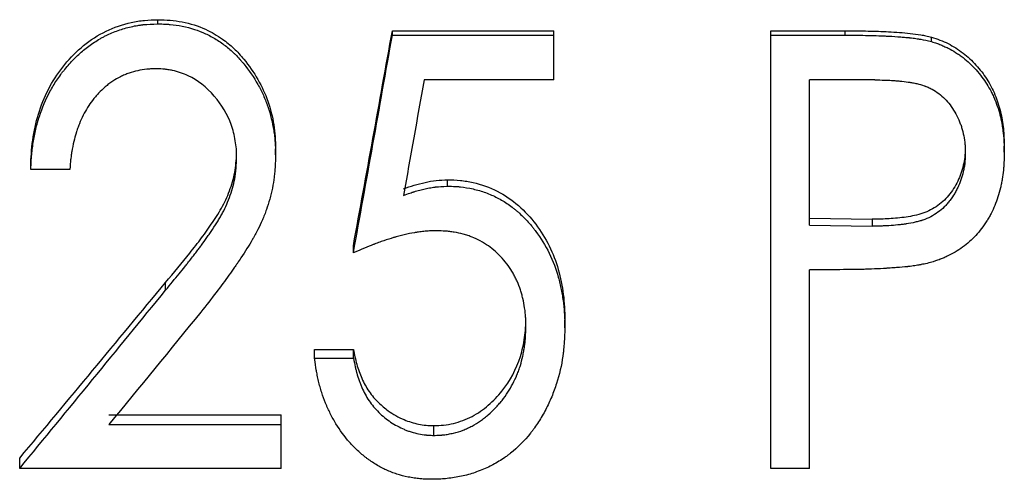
# Model space of a CAD drawing. Header units: millimetres. Extents: x -115 to 155, y -37 to 94.
# Tile 5 of 15: x -6.86 to 4.49, y -8.83 to -3.53. Entities that reach past the tile are written whole.
import ezdxf

# ---------------------------------------------------------------- set-up
doc = ezdxf.new("R2010")
doc.units = ezdxf.units.MM

msp = doc.modelspace()

# ---------------------------------------------------------------- linework, layer by layer
at = {"color": 7, "linetype": 'Continuous', "lineweight": 25}
for p, q in [((-5.266, -3.581), (-5.266, -3.533)), ((-2.564, -3.661), (-0.705, -3.661)), ((-2.564, -3.711), (-2.564, -3.661)), ((-2.564, -3.711), (-0.705, -3.711)), ((-0.705, -4.227), (-0.705, -3.661)), ((1.795, -8.703), (1.795, -3.661)), ((1.795, -3.661), (2.653, -3.661)), ((1.795, -3.711), (2.653, -3.711)), ((2.653, -3.711), (2.653, -3.661)), ((3.649, -3.786), (3.649, -3.735)), ((-0.705, -4.227), (-2.199, -4.227)), ((2.996, -4.227), (2.244, -4.227)), ((2.244, -5.901), (2.244, -4.227)), ((4.487, -5.061), (4.487, -4.992)), ((-4.359, -5.118), (-4.359, -5.049)), ((-3.91, -5.092), (-3.91, -5.023)), ((4.038, -4.994), (4.038, -5.063)), ((-6.731, -5.259), (-6.731, -5.188)), ((-6.282, -5.259), (-6.731, -5.259)), ((-1.929, -5.451), (-1.929, -5.378)), ((2.244, -5.821), (2.965, -5.832)), ((2.965, -5.832), (2.965, -5.912)), ((2.244, -5.901), (2.965, -5.912)), ((-3.013, -6.221), (-3.013, -6.137)), ((2.549, -6.414), (2.244, -6.414)), ((2.244, -8.703), (2.244, -6.414)), ((-5.178, -6.651), (-5.178, -6.561)), ((-1.026, -7.066), (-1.026, -6.971)), ((-0.577, -7.085), (-0.577, -6.99)), ((-3.462, -7.334), (-3.013, -7.334)), ((-3.462, -7.435), (-3.462, -7.334)), ((-3.013, -7.435), (-3.013, -7.334)), ((-3.462, -7.435), (-3.013, -7.435)), ((-5.831, -8.086), (-3.846, -8.086)), ((-3.846, -8.703), (-3.846, -8.086)), ((-5.831, -8.197), (-3.846, -8.197)), ((-2.088, -8.324), (-2.088, -8.211)), ((-6.859, -8.703), (-6.859, -8.585)), ((-3.846, -8.703), (-6.859, -8.703)), ((2.244, -8.703), (1.795, -8.703))]:
    msp.add_line(p, q, dxfattribs=at)
for points, knots in [([(-6.731, -5.188), (-6.728, -5.137), (-6.724, -5.035), (-6.699, -4.832), (-6.641, -4.582), (-6.52, -4.299), (-6.346, -4.043), (-6.13, -3.823), (-5.869, -3.654), (-5.624, -3.57), (-5.421, -3.537), (-5.318, -3.534), (-5.266, -3.533)], [0, 0, 0, 0, 0.062579, 0.125147, 0.250162, 0.375855, 0.500135, 0.625111, 0.750013, 0.874889, 0.93743, 1, 1, 1, 1]), ([(-6.731, -5.259), (-6.729, -5.224), (-6.728, -5.194), (-6.725, -5.155), (-6.725, -5.144), (-6.724, -5.127), (-6.723, -5.122), (-6.723, -5.115), (-6.723, -5.113), (-6.722, -5.108), (-6.722, -5.107), (-6.72, -5.079), (-6.717, -5.053), (-6.711, -5.002), (-6.708, -4.977), (-6.695, -4.896), (-6.685, -4.843), (-6.667, -4.768), (-6.661, -4.743), (-6.651, -4.707), (-6.647, -4.695), (-6.642, -4.677), (-6.64, -4.672), (-6.636, -4.66), (-6.634, -4.655), (-6.598, -4.545), (-6.558, -4.45), (-6.499, -4.339), (-6.486, -4.318), (-6.46, -4.273), (-6.446, -4.251), (-6.417, -4.208), (-6.402, -4.187), (-6.379, -4.156), (-6.372, -4.146), (-6.356, -4.125), (-6.348, -4.116), (-6.305, -4.063), (-6.27, -4.024), (-6.216, -3.968), (-6.197, -3.951), (-6.16, -3.916), (-6.142, -3.901), (-6.083, -3.851), (-6.042, -3.821), (-5.977, -3.779), (-5.955, -3.765), (-5.921, -3.746), (-5.91, -3.74), (-5.887, -3.727), (-5.875, -3.721), (-5.819, -3.693), (-5.773, -3.674), (-5.7, -3.648), (-5.675, -3.64), (-5.625, -3.626), (-5.599, -3.619), (-5.547, -3.608), (-5.522, -3.603), (-5.484, -3.596), (-5.471, -3.595), (-5.452, -3.592), (-5.446, -3.591), (-5.436, -3.59), (-5.433, -3.59), (-5.427, -3.589), (-5.423, -3.589), (-5.387, -3.586), (-5.335, -3.583), (-5.266, -3.581)], [0, 0, 0, 0, 0.03125, 0.03125, 0.046875, 0.046875, 0.054688, 0.054688, 0.058594, 0.058594, 0.0625, 0.0625, 0.09375, 0.09375, 0.125, 0.125, 0.1875, 0.1875, 0.21875, 0.21875, 0.234375, 0.234375, 0.242188, 0.242188, 0.25, 0.25, 0.375, 0.375, 0.40625, 0.40625, 0.4375, 0.4375, 0.46875, 0.46875, 0.484375, 0.484375, 0.5, 0.5, 0.5625, 0.5625, 0.59375, 0.59375, 0.625, 0.625, 0.6875, 0.6875, 0.71875, 0.71875, 0.734375, 0.734375, 0.75, 0.75, 0.8125, 0.8125, 0.84375, 0.84375, 0.875, 0.875, 0.90625, 0.90625, 0.921875, 0.921875, 0.929688, 0.929688, 0.933594, 0.933594, 0.9375, 0.9375, 1, 1, 1, 1]), ([(-5.266, -3.533), (-5.219, -3.534), (-5.125, -3.536), (-4.939, -3.564), (-4.73, -3.627), (-4.535, -3.742), (-4.389, -3.861), (-4.249, -4.015), (-4.108, -4.215), (-3.992, -4.471), (-3.934, -4.697), (-3.914, -4.883), (-3.911, -4.976), (-3.91, -5.023)], [0, 0, 0, 0, 0.062559, 0.125092, 0.249972, 0.349781, 0.424889, 0.499982, 0.626558, 0.749906, 0.87489, 0.937437, 1, 1, 1, 1]), ([(-5.266, -3.581), (-5.235, -3.582), (-5.208, -3.583), (-5.172, -3.585), (-5.162, -3.585), (-5.147, -3.586), (-5.142, -3.586), (-5.136, -3.587), (-5.134, -3.587), (-5.129, -3.587), (-5.128, -3.588), (-5.08, -3.592), (-5.034, -3.598), (-4.889, -3.628), (-4.8, -3.656), (-4.676, -3.713), (-4.635, -3.735), (-4.554, -3.785), (-4.514, -3.813), (-4.458, -3.858), (-4.44, -3.873), (-4.414, -3.896), (-4.406, -3.904), (-4.389, -3.92), (-4.381, -3.928), (-4.357, -3.951), (-4.342, -3.968), (-4.318, -3.995), (-4.309, -4.004), (-4.293, -4.023), (-4.285, -4.033), (-4.215, -4.118), (-4.161, -4.197), (-4.091, -4.32), (-4.07, -4.362), (-4.042, -4.425), (-4.033, -4.447), (-4.02, -4.479), (-4.016, -4.49), (-4.008, -4.512), (-4.004, -4.523), (-3.969, -4.627), (-3.946, -4.718), (-3.928, -4.832), (-3.925, -4.855), (-3.921, -4.89), (-3.92, -4.902), (-3.918, -4.92), (-3.917, -4.926), (-3.917, -4.935), (-3.917, -4.938), (-3.916, -4.944), (-3.916, -4.948), (-3.914, -4.981), (-3.912, -5.029), (-3.91, -5.092)], [0, 0, 0, 0, 0.03125, 0.03125, 0.046875, 0.046875, 0.054688, 0.054688, 0.058594, 0.058594, 0.0625, 0.0625, 0.125, 0.125, 0.25, 0.25, 0.3125, 0.3125, 0.375, 0.375, 0.40625, 0.40625, 0.421875, 0.421875, 0.4375, 0.4375, 0.46875, 0.46875, 0.484375, 0.484375, 0.5, 0.5, 0.625, 0.625, 0.6875, 0.6875, 0.71875, 0.71875, 0.734375, 0.734375, 0.75, 0.75, 0.875, 0.875, 0.90625, 0.90625, 0.921875, 0.921875, 0.929688, 0.929688, 0.933594, 0.933594, 0.9375, 0.9375, 1, 1, 1, 1]), ([(2.653, -3.661), (2.742, -3.661), (2.909, -3.662), (3.159, -3.671), (3.362, -3.685), (3.505, -3.703), (3.586, -3.719), (3.627, -3.73), (3.649, -3.735)], [0, 0, 0, 0, 0.266792, 0.500026, 0.750017, 0.875017, 0.931606, 1, 1, 1, 1]), ([(2.653, -3.711), (2.748, -3.711), (2.837, -3.712), (2.962, -3.715), (3.002, -3.716), (3.061, -3.718), (3.08, -3.719), (3.108, -3.72), (3.117, -3.721), (3.131, -3.721), (3.135, -3.722), (3.142, -3.722), (3.144, -3.722), (3.149, -3.722), (3.15, -3.722), (3.205, -3.725), (3.251, -3.728), (3.314, -3.733), (3.333, -3.735), (3.361, -3.737), (3.37, -3.738), (3.382, -3.739), (3.387, -3.74), (3.393, -3.74), (3.395, -3.741), (3.399, -3.741), (3.4, -3.741), (3.425, -3.744), (3.446, -3.747), (3.477, -3.751), (3.487, -3.752), (3.502, -3.755), (3.507, -3.756), (3.517, -3.757), (3.523, -3.758), (3.56, -3.764), (3.601, -3.774), (3.649, -3.786)], [0, 0, 0, 0, 0.25, 0.25, 0.375, 0.375, 0.4375, 0.4375, 0.46875, 0.46875, 0.484375, 0.484375, 0.492188, 0.492188, 0.5, 0.5, 0.625, 0.625, 0.6875, 0.6875, 0.71875, 0.71875, 0.734375, 0.734375, 0.742188, 0.742188, 0.75, 0.75, 0.8125, 0.8125, 0.84375, 0.84375, 0.859375, 0.859375, 0.875, 0.875, 1, 1, 1, 1]), ([(3.649, -3.735), (3.681, -3.745), (3.746, -3.766), (3.871, -3.821), (4.016, -3.912), (4.165, -4.052), (4.29, -4.214), (4.384, -4.395), (4.447, -4.589), (4.481, -4.789), (4.485, -4.925), (4.487, -4.992)], [0, 0, 0, 0, 0.062551, 0.125088, 0.250014, 0.37493, 0.499933, 0.624908, 0.749875, 0.874925, 1, 1, 1, 1]), ([(3.649, -3.786), (3.67, -3.793), (3.689, -3.799), (3.714, -3.808), (3.721, -3.81), (3.731, -3.814), (3.734, -3.815), (3.739, -3.817), (3.74, -3.817), (3.743, -3.818), (3.744, -3.819), (3.761, -3.825), (3.776, -3.831), (3.799, -3.842), (3.807, -3.846), (3.823, -3.853), (3.832, -3.857), (3.869, -3.876), (3.898, -3.892), (3.941, -3.92), (3.955, -3.929), (3.984, -3.949), (3.999, -3.96), (4.039, -3.991), (4.065, -4.014), (4.102, -4.049), (4.114, -4.061), (4.138, -4.085), (4.149, -4.097), (4.209, -4.166), (4.251, -4.221), (4.302, -4.302), (4.319, -4.33), (4.342, -4.376), (4.35, -4.392), (4.365, -4.424), (4.372, -4.441), (4.393, -4.489), (4.404, -4.521), (4.426, -4.587), (4.435, -4.62), (4.45, -4.685), (4.457, -4.719), (4.465, -4.769), (4.468, -4.786), (4.471, -4.812), (4.472, -4.821), (4.474, -4.834), (4.474, -4.838), (4.475, -4.845), (4.475, -4.847), (4.476, -4.851), (4.476, -4.854), (4.482, -4.907), (4.485, -4.975), (4.487, -5.061)], [0, 0, 0, 0, 0.03125, 0.03125, 0.046875, 0.046875, 0.054688, 0.054688, 0.058594, 0.058594, 0.0625, 0.0625, 0.09375, 0.09375, 0.109375, 0.109375, 0.125, 0.125, 0.1875, 0.1875, 0.21875, 0.21875, 0.25, 0.25, 0.3125, 0.3125, 0.34375, 0.34375, 0.375, 0.375, 0.5, 0.5, 0.5625, 0.5625, 0.59375, 0.59375, 0.625, 0.625, 0.6875, 0.6875, 0.75, 0.75, 0.8125, 0.8125, 0.84375, 0.84375, 0.859375, 0.859375, 0.867188, 0.867188, 0.871094, 0.871094, 0.875, 0.875, 1, 1, 1, 1]), ([(-5.288, -4.098), (-5.312, -4.099), (-5.332, -4.1), (-5.359, -4.101), (-5.367, -4.102), (-5.378, -4.103), (-5.381, -4.103), (-5.386, -4.103), (-5.388, -4.103), (-5.391, -4.104), (-5.392, -4.104), (-5.429, -4.107), (-5.465, -4.113), (-5.532, -4.128), (-5.566, -4.138), (-5.616, -4.155), (-5.632, -4.161), (-5.657, -4.172), (-5.665, -4.175), (-5.682, -4.183), (-5.691, -4.187), (-5.728, -4.205), (-5.757, -4.222), (-5.801, -4.252), (-5.816, -4.262), (-5.838, -4.279), (-5.845, -4.284), (-5.86, -4.296), (-5.867, -4.302), (-5.901, -4.331), (-5.926, -4.355), (-5.962, -4.393), (-5.974, -4.407), (-5.992, -4.427), (-5.997, -4.434), (-6.009, -4.448), (-6.015, -4.456), (-6.06, -4.514), (-6.095, -4.572), (-6.143, -4.666), (-6.157, -4.699), (-6.178, -4.751), (-6.185, -4.768), (-6.194, -4.795), (-6.197, -4.804), (-6.202, -4.818), (-6.203, -4.822), (-6.206, -4.829), (-6.206, -4.831), (-6.208, -4.836), (-6.209, -4.839), (-6.218, -4.869), (-6.227, -4.901), (-6.243, -4.973), (-6.251, -5.015), (-6.261, -5.07), (-6.264, -5.087), (-6.267, -5.111), (-6.268, -5.119), (-6.27, -5.135), (-6.271, -5.14), (-6.275, -5.174), (-6.278, -5.211), (-6.282, -5.259)], [0, 0, 0, 0, 0.03125, 0.03125, 0.046875, 0.046875, 0.054688, 0.054688, 0.058594, 0.058594, 0.0625, 0.0625, 0.125, 0.125, 0.1875, 0.1875, 0.21875, 0.21875, 0.234375, 0.234375, 0.25, 0.25, 0.3125, 0.3125, 0.34375, 0.34375, 0.359375, 0.359375, 0.375, 0.375, 0.4375, 0.4375, 0.46875, 0.46875, 0.484375, 0.484375, 0.5, 0.5, 0.625, 0.625, 0.6875, 0.6875, 0.71875, 0.71875, 0.734375, 0.734375, 0.742188, 0.742188, 0.746094, 0.746094, 0.75, 0.75, 0.8125, 0.8125, 0.875, 0.875, 0.90625, 0.90625, 0.921875, 0.921875, 0.9375, 0.9375, 1, 1, 1, 1]), ([(-4.359, -5.118), (-4.359, -5.096), (-4.36, -5.078), (-4.361, -5.054), (-4.361, -5.047), (-4.362, -5.037), (-4.362, -5.033), (-4.362, -5.027), (-4.362, -5.026), (-4.365, -4.992), (-4.369, -4.96), (-4.385, -4.861), (-4.401, -4.799), (-4.464, -4.625), (-4.529, -4.515), (-4.705, -4.31), (-4.806, -4.232), (-4.974, -4.152), (-5.033, -4.132), (-5.115, -4.115), (-5.131, -4.112), (-5.155, -4.108), (-5.162, -4.107), (-5.174, -4.105), (-5.178, -4.105), (-5.183, -4.104), (-5.185, -4.104), (-5.189, -4.104), (-5.192, -4.103), (-5.214, -4.101), (-5.246, -4.1), (-5.288, -4.098)], [0, 0, 0, 0, 0.03125, 0.03125, 0.046875, 0.046875, 0.054688, 0.054688, 0.0625, 0.0625, 0.125, 0.125, 0.25, 0.25, 0.5, 0.5, 0.75, 0.75, 0.875, 0.875, 0.90625, 0.90625, 0.921875, 0.921875, 0.929688, 0.929688, 0.933594, 0.933594, 0.9375, 0.9375, 1, 1, 1, 1]), ([(2.996, -4.227), (3.074, -4.228), (3.138, -4.229), (3.19, -4.232), (3.196, -4.232), (3.204, -4.233), (3.208, -4.233), (3.22, -4.234), (3.228, -4.235), (3.253, -4.237), (3.269, -4.238), (3.316, -4.243), (3.347, -4.247), (3.382, -4.252), (3.387, -4.253), (3.396, -4.254), (3.4, -4.255), (3.413, -4.257), (3.421, -4.258), (3.447, -4.263), (3.463, -4.266), (3.509, -4.277), (3.538, -4.285), (3.568, -4.296), (3.572, -4.297), (3.58, -4.3), (3.584, -4.302), (3.595, -4.306), (3.603, -4.309), (3.625, -4.319), (3.64, -4.326), (3.682, -4.348), (3.708, -4.365), (3.757, -4.403), (3.78, -4.423), (3.823, -4.467), (3.843, -4.49), (3.9, -4.566), (3.934, -4.624), (3.966, -4.696), (3.968, -4.702), (3.974, -4.717), (3.977, -4.724), (3.986, -4.746), (3.991, -4.761), (4.005, -4.807), (4.013, -4.839), (4.027, -4.904), (4.031, -4.935), (4.034, -4.968), (4.034, -4.969), (4.034, -4.972), (4.034, -4.973), (4.035, -4.978), (4.035, -4.981), (4.036, -4.991), (4.036, -4.998), (4.037, -5.022), (4.038, -5.041), (4.038, -5.063)], [0, 0, 0, 0, 0.125, 0.125, 0.132812, 0.132812, 0.140625, 0.140625, 0.15625, 0.15625, 0.1875, 0.1875, 0.25, 0.25, 0.257812, 0.257812, 0.265625, 0.265625, 0.28125, 0.28125, 0.3125, 0.3125, 0.375, 0.375, 0.382812, 0.382812, 0.390625, 0.390625, 0.40625, 0.40625, 0.4375, 0.4375, 0.5, 0.5, 0.5625, 0.5625, 0.625, 0.625, 0.75, 0.75, 0.765625, 0.765625, 0.78125, 0.78125, 0.8125, 0.8125, 0.875, 0.875, 0.9375, 0.9375, 0.941406, 0.941406, 0.945312, 0.945312, 0.953125, 0.953125, 0.96875, 0.96875, 1, 1, 1, 1]), ([(-5.178, -6.561), (-5.084, -6.449), (-4.943, -6.28), (-4.762, -6.049), (-4.635, -5.869), (-4.516, -5.684), (-4.427, -5.482), (-4.379, -5.304), (-4.363, -5.159), (-4.36, -5.085), (-4.359, -5.049)], [0, 0, 0, 0, 0.250086, 0.375131, 0.500171, 0.625172, 0.750099, 0.874976, 0.937479, 1, 1, 1, 1]), ([(-3.91, -5.092), (-3.911, -5.12), (-3.912, -5.145), (-3.913, -5.177), (-3.914, -5.187), (-3.914, -5.201), (-3.914, -5.205), (-3.915, -5.211), (-3.915, -5.213), (-3.915, -5.217), (-3.915, -5.217), (-3.916, -5.243), (-3.918, -5.265), (-3.922, -5.308), (-3.924, -5.328), (-3.932, -5.389), (-3.939, -5.431), (-3.951, -5.494), (-3.956, -5.515), (-3.966, -5.557), (-3.972, -5.579), (-3.989, -5.641), (-4.002, -5.682), (-4.023, -5.742), (-4.03, -5.762), (-4.042, -5.792), (-4.046, -5.802), (-4.054, -5.822), (-4.059, -5.832), (-4.078, -5.877), (-4.096, -5.914), (-4.125, -5.971), (-4.135, -5.99), (-4.151, -6.02), (-4.157, -6.03), (-4.165, -6.044), (-4.168, -6.049), (-4.172, -6.057), (-4.174, -6.059), (-4.176, -6.064), (-4.178, -6.067), (-4.216, -6.133), (-4.26, -6.203), (-4.323, -6.298), (-4.336, -6.318), (-4.353, -6.342), (-4.356, -6.347), (-4.363, -6.357), (-4.365, -6.361), (-4.373, -6.372), (-4.378, -6.379), (-4.403, -6.416), (-4.425, -6.446), (-4.537, -6.603), (-4.646, -6.745), (-4.772, -6.903)], [0, 0, 0, 0, 0.03125, 0.03125, 0.046875, 0.046875, 0.054688, 0.054688, 0.058594, 0.058594, 0.0625, 0.0625, 0.09375, 0.09375, 0.125, 0.125, 0.1875, 0.1875, 0.21875, 0.21875, 0.25, 0.25, 0.3125, 0.3125, 0.34375, 0.34375, 0.359375, 0.359375, 0.375, 0.375, 0.4375, 0.4375, 0.46875, 0.46875, 0.484375, 0.484375, 0.492188, 0.492188, 0.496094, 0.496094, 0.5, 0.5, 0.625, 0.625, 0.65625, 0.65625, 0.664062, 0.664062, 0.671875, 0.671875, 0.6875, 0.6875, 0.75, 0.75, 1, 1, 1, 1]), ([(4.038, -4.994), (4.038, -5.027), (4.036, -5.091), (4.017, -5.22), (3.967, -5.375), (3.868, -5.544), (3.728, -5.683), (3.55, -5.772), (3.356, -5.811), (3.195, -5.825), (3.065, -5.832), (3, -5.832), (2.965, -5.832)], [0, 0, 0, 0, 0.062602, 0.125173, 0.250152, 0.375087, 0.499837, 0.62457, 0.749614, 0.876407, 0.932852, 1, 1, 1, 1]), ([(4.038, -5.063), (4.037, -5.106), (4.036, -5.139), (4.034, -5.162), (4.034, -5.165), (4.033, -5.169), (4.033, -5.171), (4.032, -5.177), (4.032, -5.181), (4.031, -5.194), (4.03, -5.202), (4.026, -5.226), (4.023, -5.242), (4.013, -5.291), (4.005, -5.324), (3.985, -5.386), (3.974, -5.417), (3.954, -5.461), (3.947, -5.476), (3.932, -5.506), (3.924, -5.52), (3.899, -5.563), (3.881, -5.59), (3.851, -5.628), (3.84, -5.642), (3.819, -5.667), (3.807, -5.679), (3.772, -5.713), (3.748, -5.734), (3.669, -5.79), (3.611, -5.821), (3.544, -5.844), (3.541, -5.845), (3.535, -5.847), (3.531, -5.848), (3.521, -5.851), (3.514, -5.853), (3.492, -5.859), (3.477, -5.863), (3.429, -5.874), (3.394, -5.881), (3.352, -5.888), (3.349, -5.888), (3.342, -5.889), (3.338, -5.89), (3.326, -5.891), (3.319, -5.892), (3.295, -5.895), (3.278, -5.897), (3.227, -5.902), (3.191, -5.905), (3.142, -5.908), (3.126, -5.909), (3.103, -5.91), (3.096, -5.91), (3.084, -5.91), (3.077, -5.911), (3.042, -5.912), (3.007, -5.912), (2.965, -5.912)], [0, 0, 0, 0, 0.0625, 0.0625, 0.066406, 0.066406, 0.070312, 0.070312, 0.078125, 0.078125, 0.09375, 0.09375, 0.125, 0.125, 0.1875, 0.1875, 0.25, 0.25, 0.28125, 0.28125, 0.3125, 0.3125, 0.375, 0.375, 0.40625, 0.40625, 0.4375, 0.4375, 0.5, 0.5, 0.625, 0.625, 0.632812, 0.632812, 0.640625, 0.640625, 0.65625, 0.65625, 0.6875, 0.6875, 0.75, 0.75, 0.757812, 0.757812, 0.765625, 0.765625, 0.78125, 0.78125, 0.8125, 0.8125, 0.875, 0.875, 0.90625, 0.90625, 0.921875, 0.921875, 0.9375, 0.9375, 1, 1, 1, 1]), ([(4.487, -5.061), (4.486, -5.105), (4.485, -5.145), (4.482, -5.196), (4.481, -5.212), (4.48, -5.235), (4.479, -5.242), (4.478, -5.252), (4.478, -5.255), (4.478, -5.26), (4.478, -5.261), (4.477, -5.264), (4.477, -5.265), (4.474, -5.302), (4.469, -5.336), (4.46, -5.387), (4.457, -5.404), (4.45, -5.438), (4.447, -5.454), (4.426, -5.543), (4.404, -5.611), (4.365, -5.706), (4.351, -5.736), (4.328, -5.781), (4.32, -5.796), (4.307, -5.817), (4.303, -5.825), (4.295, -5.839), (4.291, -5.845), (4.248, -5.913), (4.205, -5.968), (4.112, -6.069), (4.061, -6.114), (3.952, -6.194), (3.892, -6.229), (3.813, -6.267), (3.798, -6.274), (3.774, -6.284), (3.766, -6.287), (3.754, -6.292), (3.75, -6.293), (3.744, -6.295), (3.742, -6.296), (3.738, -6.298), (3.735, -6.299), (3.712, -6.307), (3.68, -6.318), (3.636, -6.332)], [0, 0, 0, 0, 0.0625, 0.0625, 0.09375, 0.09375, 0.109375, 0.109375, 0.117188, 0.117188, 0.121094, 0.121094, 0.125, 0.125, 0.1875, 0.1875, 0.21875, 0.21875, 0.25, 0.25, 0.375, 0.375, 0.4375, 0.4375, 0.46875, 0.46875, 0.484375, 0.484375, 0.5, 0.5, 0.625, 0.625, 0.75, 0.75, 0.875, 0.875, 0.90625, 0.90625, 0.921875, 0.921875, 0.929688, 0.929688, 0.933594, 0.933594, 0.9375, 0.9375, 1, 1, 1, 1]), ([(-5.178, -6.651), (-5.121, -6.582), (-5.069, -6.519), (-4.999, -6.433), (-4.977, -6.406), (-4.946, -6.367), (-4.936, -6.354), (-4.922, -6.336), (-4.917, -6.33), (-4.91, -6.321), (-4.908, -6.318), (-4.904, -6.314), (-4.903, -6.313), (-4.901, -6.31), (-4.901, -6.309), (-4.87, -6.27), (-4.844, -6.237), (-4.811, -6.193), (-4.8, -6.179), (-4.786, -6.16), (-4.781, -6.154), (-4.774, -6.145), (-4.772, -6.142), (-4.768, -6.136), (-4.766, -6.134), (-4.743, -6.103), (-4.723, -6.074), (-4.691, -6.028), (-4.68, -6.013), (-4.658, -5.981), (-4.648, -5.966), (-4.614, -5.915), (-4.593, -5.882), (-4.564, -5.834), (-4.555, -5.819), (-4.542, -5.796), (-4.537, -5.788), (-4.529, -5.773), (-4.525, -5.767), (-4.487, -5.695), (-4.458, -5.628), (-4.419, -5.519), (-4.408, -5.483), (-4.39, -5.411), (-4.382, -5.374), (-4.374, -5.322), (-4.372, -5.305), (-4.369, -5.277), (-4.368, -5.268), (-4.366, -5.253), (-4.366, -5.249), (-4.365, -5.241), (-4.365, -5.239), (-4.365, -5.234), (-4.365, -5.231), (-4.363, -5.204), (-4.361, -5.167), (-4.359, -5.118)], [0, 0, 0, 0, 0.125, 0.125, 0.1875, 0.1875, 0.21875, 0.21875, 0.234375, 0.234375, 0.242188, 0.242188, 0.246094, 0.246094, 0.25, 0.25, 0.3125, 0.3125, 0.34375, 0.34375, 0.359375, 0.359375, 0.367188, 0.367188, 0.375, 0.375, 0.4375, 0.4375, 0.46875, 0.46875, 0.5, 0.5, 0.5625, 0.5625, 0.59375, 0.59375, 0.609375, 0.609375, 0.625, 0.625, 0.75, 0.75, 0.8125, 0.8125, 0.875, 0.875, 0.90625, 0.90625, 0.921875, 0.921875, 0.929688, 0.929688, 0.933594, 0.933594, 0.9375, 0.9375, 1, 1, 1, 1]), ([(-2.436, -5.482), (-2.395, -5.467), (-2.313, -5.439), (-2.188, -5.406), (-2.059, -5.383), (-1.972, -5.38), (-1.929, -5.378)], [0, 0, 0, 0, 0.25005, 0.500038, 0.74999, 1, 1, 1, 1]), ([(-1.929, -5.378), (-1.88, -5.379), (-1.781, -5.382), (-1.585, -5.415), (-1.35, -5.497), (-1.105, -5.667), (-0.905, -5.885), (-0.749, -6.136), (-0.644, -6.411), (-0.597, -6.65), (-0.58, -6.844), (-0.578, -6.941), (-0.577, -6.99)], [0, 0, 0, 0, 0.062572, 0.125117, 0.24997, 0.374839, 0.499803, 0.624778, 0.74977, 0.874843, 0.937416, 1, 1, 1, 1]), ([(-2.436, -5.557), (-2.409, -5.547), (-2.385, -5.539), (-2.354, -5.528), (-2.345, -5.525), (-2.332, -5.521), (-2.328, -5.52), (-2.322, -5.518), (-2.32, -5.517), (-2.316, -5.516), (-2.315, -5.516), (-2.292, -5.508), (-2.271, -5.502), (-2.239, -5.494), (-2.229, -5.491), (-2.208, -5.486), (-2.198, -5.484), (-2.165, -5.477), (-2.143, -5.472), (-2.111, -5.467), (-2.1, -5.465), (-2.085, -5.463), (-2.079, -5.462), (-2.072, -5.461), (-2.069, -5.461), (-2.064, -5.46), (-2.061, -5.46), (-2.03, -5.457), (-1.987, -5.454), (-1.929, -5.451)], [0, 0, 0, 0, 0.125, 0.125, 0.1875, 0.1875, 0.21875, 0.21875, 0.234375, 0.234375, 0.25, 0.25, 0.375, 0.375, 0.4375, 0.4375, 0.5, 0.5, 0.625, 0.625, 0.6875, 0.6875, 0.71875, 0.71875, 0.734375, 0.734375, 0.75, 0.75, 1, 1, 1, 1]), ([(-1.929, -5.451), (-1.896, -5.452), (-1.867, -5.453), (-1.83, -5.455), (-1.819, -5.456), (-1.804, -5.457), (-1.799, -5.457), (-1.792, -5.458), (-1.789, -5.458), (-1.785, -5.458), (-1.784, -5.459), (-1.734, -5.464), (-1.685, -5.472), (-1.585, -5.495), (-1.536, -5.509), (-1.443, -5.543), (-1.4, -5.562), (-1.313, -5.607), (-1.271, -5.632), (-1.21, -5.674), (-1.19, -5.689), (-1.161, -5.712), (-1.151, -5.72), (-1.136, -5.732), (-1.132, -5.736), (-1.122, -5.744), (-1.117, -5.749), (-1.078, -5.783), (-1.044, -5.816), (-0.994, -5.871), (-0.978, -5.89), (-0.953, -5.919), (-0.945, -5.93), (-0.933, -5.945), (-0.929, -5.95), (-0.921, -5.961), (-0.916, -5.967), (-0.854, -6.049), (-0.802, -6.133), (-0.713, -6.315), (-0.678, -6.407), (-0.639, -6.547), (-0.628, -6.595), (-0.609, -6.691), (-0.601, -6.742), (-0.591, -6.815), (-0.589, -6.839), (-0.585, -6.876), (-0.584, -6.889), (-0.583, -6.907), (-0.583, -6.913), (-0.582, -6.922), (-0.582, -6.925), (-0.582, -6.932), (-0.581, -6.936), (-0.58, -6.971), (-0.578, -7.02), (-0.577, -7.085)], [0, 0, 0, 0, 0.03125, 0.03125, 0.046875, 0.046875, 0.054688, 0.054688, 0.058594, 0.058594, 0.0625, 0.0625, 0.125, 0.125, 0.1875, 0.1875, 0.25, 0.25, 0.3125, 0.3125, 0.34375, 0.34375, 0.359375, 0.359375, 0.367188, 0.367188, 0.375, 0.375, 0.4375, 0.4375, 0.46875, 0.46875, 0.484375, 0.484375, 0.492188, 0.492188, 0.5, 0.5, 0.625, 0.625, 0.75, 0.75, 0.8125, 0.8125, 0.875, 0.875, 0.90625, 0.90625, 0.921875, 0.921875, 0.929688, 0.929688, 0.933594, 0.933594, 0.9375, 0.9375, 1, 1, 1, 1]), ([(-2.064, -5.965), (-2.091, -5.966), (-2.115, -5.967), (-2.146, -5.968), (-2.155, -5.969), (-2.168, -5.969), (-2.173, -5.97), (-2.179, -5.97), (-2.18, -5.97), (-2.184, -5.971), (-2.186, -5.971), (-2.207, -5.973), (-2.226, -5.975), (-2.257, -5.979), (-2.267, -5.981), (-2.283, -5.983), (-2.289, -5.984), (-2.299, -5.986), (-2.306, -5.987), (-2.349, -5.994), (-2.388, -6.002), (-2.448, -6.017), (-2.469, -6.022), (-2.499, -6.03), (-2.51, -6.033), (-2.525, -6.037), (-2.53, -6.038), (-2.541, -6.041), (-2.547, -6.043), (-2.587, -6.055), (-2.625, -6.067), (-2.683, -6.087), (-2.703, -6.094), (-2.733, -6.105), (-2.744, -6.109), (-2.759, -6.115), (-2.764, -6.117), (-2.772, -6.12), (-2.775, -6.121), (-2.78, -6.123), (-2.783, -6.124), (-2.845, -6.148), (-2.921, -6.18), (-3.013, -6.221)], [0, 0, 0, 0, 0.0625, 0.0625, 0.09375, 0.09375, 0.109375, 0.109375, 0.117188, 0.117188, 0.125, 0.125, 0.1875, 0.1875, 0.21875, 0.21875, 0.234375, 0.234375, 0.25, 0.25, 0.375, 0.375, 0.4375, 0.4375, 0.46875, 0.46875, 0.484375, 0.484375, 0.5, 0.5, 0.625, 0.625, 0.6875, 0.6875, 0.71875, 0.71875, 0.734375, 0.734375, 0.742188, 0.742188, 0.75, 0.75, 1, 1, 1, 1]), ([(-1.026, -7.066), (-1.026, -7.043), (-1.026, -7.022), (-1.027, -6.996), (-1.027, -6.988), (-1.028, -6.976), (-1.028, -6.973), (-1.028, -6.968), (-1.028, -6.966), (-1.029, -6.963), (-1.029, -6.962), (-1.031, -6.927), (-1.034, -6.893), (-1.046, -6.816), (-1.053, -6.78), (-1.065, -6.728), (-1.069, -6.712), (-1.076, -6.687), (-1.078, -6.679), (-1.083, -6.663), (-1.085, -6.656), (-1.1, -6.613), (-1.113, -6.579), (-1.134, -6.531), (-1.142, -6.515), (-1.158, -6.484), (-1.166, -6.468), (-1.207, -6.395), (-1.25, -6.338), (-1.325, -6.253), (-1.351, -6.227), (-1.403, -6.181), (-1.429, -6.16), (-1.487, -6.121), (-1.518, -6.101), (-1.585, -6.065), (-1.617, -6.05), (-1.661, -6.032), (-1.677, -6.027), (-1.702, -6.018), (-1.711, -6.016), (-1.729, -6.01), (-1.739, -6.008), (-1.783, -5.995), (-1.818, -5.988), (-1.869, -5.979), (-1.886, -5.977), (-1.913, -5.973), (-1.922, -5.973), (-1.935, -5.971), (-1.94, -5.971), (-1.946, -5.97), (-1.949, -5.97), (-1.953, -5.97), (-1.956, -5.97), (-1.981, -5.968), (-2.017, -5.966), (-2.064, -5.965)], [0, 0, 0, 0, 0.03125, 0.03125, 0.046875, 0.046875, 0.054688, 0.054688, 0.058594, 0.058594, 0.0625, 0.0625, 0.125, 0.125, 0.1875, 0.1875, 0.21875, 0.21875, 0.234375, 0.234375, 0.25, 0.25, 0.3125, 0.3125, 0.34375, 0.34375, 0.375, 0.375, 0.5, 0.5, 0.5625, 0.5625, 0.625, 0.625, 0.6875, 0.6875, 0.75, 0.75, 0.78125, 0.78125, 0.796875, 0.796875, 0.8125, 0.8125, 0.875, 0.875, 0.90625, 0.90625, 0.921875, 0.921875, 0.929688, 0.929688, 0.933594, 0.933594, 0.9375, 0.9375, 1, 1, 1, 1]), ([(3.636, -6.332), (3.609, -6.338), (3.585, -6.344), (3.551, -6.351), (3.541, -6.353), (3.526, -6.356), (3.521, -6.357), (3.511, -6.359), (3.508, -6.36), (3.482, -6.364), (3.461, -6.367), (3.427, -6.372), (3.415, -6.374), (3.398, -6.376), (3.392, -6.376), (3.383, -6.378), (3.379, -6.378), (3.373, -6.379), (3.369, -6.379), (3.331, -6.383), (3.291, -6.387), (3.223, -6.392), (3.199, -6.394), (3.161, -6.396), (3.148, -6.397), (3.129, -6.398), (3.122, -6.399), (3.109, -6.4), (3.101, -6.4), (3.048, -6.403), (3.003, -6.405), (2.934, -6.408), (2.912, -6.409), (2.878, -6.41), (2.867, -6.41), (2.85, -6.41), (2.844, -6.411), (2.836, -6.411), (2.833, -6.411), (2.828, -6.411), (2.824, -6.411), (2.758, -6.413), (2.667, -6.413), (2.549, -6.414)], [0, 0, 0, 0, 0.0625, 0.0625, 0.09375, 0.09375, 0.109375, 0.109375, 0.125, 0.125, 0.1875, 0.1875, 0.21875, 0.21875, 0.234375, 0.234375, 0.242188, 0.242188, 0.25, 0.25, 0.375, 0.375, 0.4375, 0.4375, 0.46875, 0.46875, 0.484375, 0.484375, 0.5, 0.5, 0.625, 0.625, 0.6875, 0.6875, 0.71875, 0.71875, 0.734375, 0.734375, 0.742188, 0.742188, 0.75, 0.75, 1, 1, 1, 1]), ([(-2.088, -8.211), (-2.05, -8.21), (-1.973, -8.207), (-1.86, -8.187), (-1.75, -8.154), (-1.645, -8.106), (-1.547, -8.048), (-1.428, -7.953), (-1.244, -7.763), (-1.098, -7.491), (-1.044, -7.233), (-1.028, -7.084), (-1.026, -7.009), (-1.026, -6.971)], [0, 0, 0, 0, 0.062608, 0.125196, 0.187993, 0.250365, 0.312818, 0.375537, 0.500596, 0.749647, 0.87477, 0.937378, 1, 1, 1, 1]), ([(-0.577, -7.085), (-0.578, -7.122), (-0.579, -7.153), (-0.581, -7.194), (-0.582, -7.206), (-0.582, -7.223), (-0.583, -7.229), (-0.583, -7.236), (-0.583, -7.239), (-0.583, -7.242), (-0.584, -7.243), (-0.584, -7.246), (-0.584, -7.246), (-0.586, -7.277), (-0.588, -7.304), (-0.592, -7.345), (-0.593, -7.358), (-0.596, -7.384), (-0.598, -7.396), (-0.615, -7.517), (-0.64, -7.623), (-0.69, -7.777), (-0.708, -7.828), (-0.739, -7.903), (-0.75, -7.928), (-0.773, -7.977), (-0.785, -8.001), (-0.823, -8.075), (-0.851, -8.123), (-0.895, -8.191), (-0.91, -8.213), (-0.933, -8.246), (-0.941, -8.256), (-0.953, -8.272), (-0.957, -8.277), (-0.965, -8.288), (-0.969, -8.292), (-1.045, -8.387), (-1.122, -8.464), (-1.214, -8.537), (-1.225, -8.545), (-1.245, -8.561), (-1.257, -8.569), (-1.291, -8.593), (-1.314, -8.608), (-1.36, -8.636), (-1.384, -8.65), (-1.427, -8.673), (-1.45, -8.685), (-1.5, -8.707), (-1.526, -8.718), (-1.582, -8.74), (-1.605, -8.749), (-1.682, -8.774), (-1.735, -8.787), (-1.843, -8.809), (-1.901, -8.817), (-1.96, -8.823), (-1.966, -8.823), (-1.979, -8.825), (-1.983, -8.825), (-1.999, -8.826), (-2.01, -8.827), (-2.049, -8.828), (-2.08, -8.829), (-2.115, -8.829)], [0, 0, 0, 0, 0.03125, 0.03125, 0.046875, 0.046875, 0.054688, 0.054688, 0.058594, 0.058594, 0.060547, 0.060547, 0.0625, 0.0625, 0.09375, 0.09375, 0.109375, 0.109375, 0.125, 0.125, 0.25, 0.25, 0.3125, 0.3125, 0.34375, 0.34375, 0.375, 0.375, 0.4375, 0.4375, 0.46875, 0.46875, 0.484375, 0.484375, 0.492188, 0.492188, 0.5, 0.5, 0.625, 0.625, 0.640625, 0.640625, 0.65625, 0.65625, 0.6875, 0.6875, 0.71875, 0.71875, 0.75, 0.75, 0.78125, 0.78125, 0.8125, 0.8125, 0.875, 0.875, 0.9375, 0.9375, 0.945312, 0.945312, 0.953125, 0.953125, 0.96875, 0.96875, 1, 1, 1, 1]), ([(-2.088, -8.324), (-2.063, -8.323), (-2.041, -8.322), (-2.012, -8.32), (-2.003, -8.32), (-1.991, -8.319), (-1.987, -8.318), (-1.982, -8.318), (-1.98, -8.318), (-1.977, -8.317), (-1.976, -8.317), (-1.956, -8.315), (-1.937, -8.312), (-1.9, -8.306), (-1.88, -8.301), (-1.822, -8.288), (-1.785, -8.277), (-1.733, -8.256), (-1.716, -8.249), (-1.681, -8.233), (-1.663, -8.224), (-1.613, -8.198), (-1.58, -8.178), (-1.533, -8.145), (-1.518, -8.133), (-1.496, -8.116), (-1.488, -8.11), (-1.474, -8.097), (-1.466, -8.091), (-1.431, -8.061), (-1.404, -8.036), (-1.365, -7.994), (-1.352, -7.98), (-1.326, -7.95), (-1.313, -7.935), (-1.253, -7.859), (-1.212, -7.795), (-1.159, -7.695), (-1.143, -7.66), (-1.121, -7.608), (-1.114, -7.59), (-1.104, -7.563), (-1.101, -7.554), (-1.095, -7.536), (-1.092, -7.526), (-1.079, -7.484), (-1.07, -7.448), (-1.058, -7.392), (-1.054, -7.373), (-1.047, -7.334), (-1.044, -7.314), (-1.038, -7.275), (-1.036, -7.256), (-1.033, -7.227), (-1.032, -7.218), (-1.031, -7.204), (-1.031, -7.199), (-1.03, -7.192), (-1.03, -7.19), (-1.03, -7.185), (-1.03, -7.182), (-1.028, -7.155), (-1.027, -7.117), (-1.026, -7.066)], [0, 0, 0, 0, 0.03125, 0.03125, 0.046875, 0.046875, 0.054688, 0.054688, 0.058594, 0.058594, 0.0625, 0.0625, 0.09375, 0.09375, 0.125, 0.125, 0.1875, 0.1875, 0.21875, 0.21875, 0.25, 0.25, 0.3125, 0.3125, 0.34375, 0.34375, 0.359375, 0.359375, 0.375, 0.375, 0.4375, 0.4375, 0.46875, 0.46875, 0.5, 0.5, 0.625, 0.625, 0.6875, 0.6875, 0.71875, 0.71875, 0.734375, 0.734375, 0.75, 0.75, 0.8125, 0.8125, 0.84375, 0.84375, 0.875, 0.875, 0.90625, 0.90625, 0.921875, 0.921875, 0.929688, 0.929688, 0.933594, 0.933594, 0.9375, 0.9375, 1, 1, 1, 1]), ([(-3.013, -7.334), (-3.002, -7.391), (-2.985, -7.476), (-2.949, -7.586), (-2.908, -7.693), (-2.838, -7.82), (-2.732, -7.944), (-2.624, -8.034), (-2.525, -8.097), (-2.409, -8.154), (-2.292, -8.19), (-2.176, -8.208), (-2.118, -8.21), (-2.088, -8.211)], [0, 0, 0, 0, 0.125066, 0.188509, 0.25016, 0.375011, 0.49997, 0.600668, 0.67649, 0.751553, 0.875244, 0.93724, 1, 1, 1, 1]), ([(-2.115, -8.829), (-2.145, -8.829), (-2.171, -8.828), (-2.205, -8.826), (-2.215, -8.826), (-2.229, -8.825), (-2.233, -8.824), (-2.24, -8.824), (-2.242, -8.824), (-2.246, -8.824), (-2.247, -8.823), (-2.269, -8.821), (-2.29, -8.819), (-2.323, -8.814), (-2.335, -8.812), (-2.358, -8.808), (-2.37, -8.805), (-2.427, -8.794), (-2.471, -8.782), (-2.534, -8.762), (-2.555, -8.755), (-2.596, -8.739), (-2.617, -8.73), (-2.674, -8.704), (-2.713, -8.683), (-2.77, -8.649), (-2.788, -8.637), (-2.817, -8.617), (-2.826, -8.611), (-2.845, -8.597), (-2.855, -8.59), (-2.899, -8.557), (-2.932, -8.528), (-2.997, -8.468), (-3.029, -8.435), (-3.117, -8.335), (-3.169, -8.264), (-3.238, -8.151), (-3.26, -8.112), (-3.289, -8.052), (-3.299, -8.032), (-3.313, -8.002), (-3.317, -7.991), (-3.326, -7.971), (-3.331, -7.96), (-3.35, -7.911), (-3.365, -7.87), (-3.385, -7.807), (-3.391, -7.785), (-3.404, -7.742), (-3.41, -7.719), (-3.42, -7.675), (-3.425, -7.653), (-3.432, -7.62), (-3.434, -7.61), (-3.437, -7.593), (-3.438, -7.588), (-3.44, -7.58), (-3.44, -7.577), (-3.441, -7.572), (-3.442, -7.568), (-3.447, -7.537), (-3.453, -7.493), (-3.462, -7.435)], [0, 0, 0, 0, 0.03125, 0.03125, 0.046875, 0.046875, 0.054688, 0.054688, 0.058594, 0.058594, 0.0625, 0.0625, 0.09375, 0.09375, 0.109375, 0.109375, 0.125, 0.125, 0.1875, 0.1875, 0.21875, 0.21875, 0.25, 0.25, 0.3125, 0.3125, 0.34375, 0.34375, 0.359375, 0.359375, 0.375, 0.375, 0.4375, 0.4375, 0.5, 0.5, 0.625, 0.625, 0.6875, 0.6875, 0.71875, 0.71875, 0.734375, 0.734375, 0.75, 0.75, 0.8125, 0.8125, 0.84375, 0.84375, 0.875, 0.875, 0.90625, 0.90625, 0.921875, 0.921875, 0.929688, 0.929688, 0.933594, 0.933594, 0.9375, 0.9375, 1, 1, 1, 1]), ([(-3.013, -7.435), (-3.006, -7.472), (-2.999, -7.505), (-2.989, -7.548), (-2.986, -7.561), (-2.982, -7.579), (-2.98, -7.585), (-2.978, -7.593), (-2.978, -7.596), (-2.977, -7.599), (-2.976, -7.601), (-2.976, -7.603), (-2.975, -7.604), (-2.967, -7.634), (-2.958, -7.663), (-2.943, -7.704), (-2.938, -7.717), (-2.928, -7.744), (-2.923, -7.757), (-2.894, -7.825), (-2.866, -7.876), (-2.801, -7.972), (-2.764, -8.016), (-2.678, -8.1), (-2.632, -8.137), (-2.561, -8.185), (-2.534, -8.201), (-2.481, -8.229), (-2.455, -8.242), (-2.416, -8.259), (-2.403, -8.264), (-2.377, -8.274), (-2.362, -8.279), (-2.319, -8.292), (-2.291, -8.3), (-2.235, -8.312), (-2.206, -8.316), (-2.173, -8.319), (-2.169, -8.32), (-2.162, -8.32), (-2.16, -8.32), (-2.152, -8.321), (-2.145, -8.321), (-2.125, -8.322), (-2.108, -8.323), (-2.088, -8.324)], [0, 0, 0, 0, 0.0625, 0.0625, 0.09375, 0.09375, 0.109375, 0.109375, 0.117188, 0.117188, 0.121094, 0.121094, 0.125, 0.125, 0.1875, 0.1875, 0.21875, 0.21875, 0.25, 0.25, 0.375, 0.375, 0.5, 0.5, 0.625, 0.625, 0.6875, 0.6875, 0.75, 0.75, 0.78125, 0.78125, 0.8125, 0.8125, 0.875, 0.875, 0.9375, 0.9375, 0.945312, 0.945312, 0.953125, 0.953125, 0.96875, 0.96875, 1, 1, 1, 1])]:
    msp.add_open_spline(points, degree=3, knots=knots, dxfattribs=at)
for points in [[(-3.013, -6.137), (-2.863, -5.316), (-2.714, -4.49), (-2.564, -3.661)], [(-3.013, -6.221), (-2.863, -5.389), (-2.714, -4.551), (-2.564, -3.711)], [(-2.199, -4.227), (-2.278, -4.672), (-2.357, -5.115), (-2.436, -5.557)], [(-6.859, -8.585), (-6.299, -7.915), (-5.739, -7.24), (-5.178, -6.561)], [(-6.859, -8.703), (-6.299, -8.023), (-5.739, -7.339), (-5.178, -6.651)], [(-4.772, -6.903), (-5.125, -7.336), (-5.478, -7.767), (-5.831, -8.197)]]:
    msp.add_open_spline(points, degree=3, dxfattribs=at)

doc.saveas('drawing.dxf')
